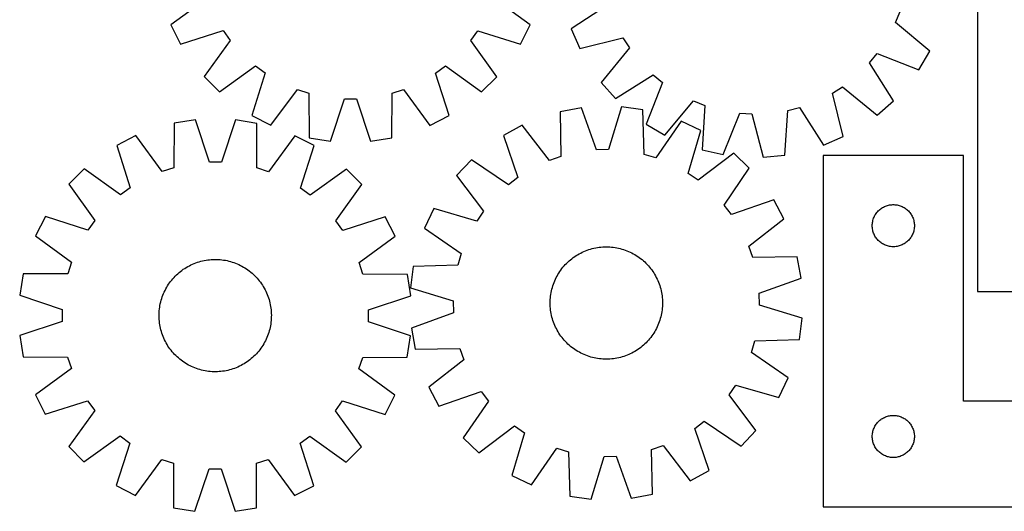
# Model space of a CAD drawing. Header units: millimetres. Extents: x 7 to 1493, y 7 to 2993.
# Tile 8 of 16: x 7 to 708, y 2213 to 2563. Entities that reach past the tile are written whole.
import ezdxf

# ---------------------------------------------------------------- set-up
doc = ezdxf.new("R2010")
doc.units = ezdxf.units.MM
doc.layers.add('CUT', color=7, linetype='CONTINUOUS', true_color=0x000000)

msp = doc.modelspace()

# ---------------------------------------------------------------- linework, layer by layer
at = {"layer": 'CUT'}
for p, q in [((689.038773, 2719.773238), (689.038773, 2369.773238)), ((139.778863, 2578.279045), (114.18179, 2559.470415)), ((370.271792, 2559.435495), (344.679849, 2578.251106)), ((426.144626, 2573.941795), (399.423154, 2556.768046)), ((630.644097, 2561.120669), (633.79878, 2569.093583)), ((655.011333, 2540.743905), (630.644097, 2561.120669)), ((114.18179, 2559.470415), (121.165041, 2545.760391)), ((121.165041, 2545.760391), (151.429756, 2555.405169)), ((151.429756, 2555.405169), (156.468683, 2548.467692)), ((327.981899, 2548.444306), (333.022718, 2555.380408)), ((333.022718, 2555.380408), (363.284802, 2545.727376)), ((363.284802, 2545.727376), (370.271792, 2559.435495)), ((399.423154, 2556.768046), (405.536779, 2542.648763)), ((156.468683, 2548.467692), (137.936606, 2522.669691)), ((346.50694, 2522.641251), (327.981899, 2548.444306)), ((405.536779, 2542.648763), (436.34463, 2550.38511)), ((436.34463, 2550.38511), (440.940576, 2543.146557)), ((440.940576, 2543.146557), (420.833926, 2518.555961)), ((647.182092, 2527.498773), (655.011333, 2540.743905)), ((612.117702, 2532.41458), (617.58175, 2539.022421)), ((628.995555, 2505.505236), (612.117702, 2532.41458)), ((617.58175, 2539.022421), (647.182092, 2527.498773)), ((148.814703, 2511.788627), (174.617758, 2530.313668)), ((174.617758, 2530.313668), (181.55386, 2525.272849)), ((302.890398, 2525.256304), (309.827875, 2530.295231)), ((309.827875, 2530.295231), (335.625876, 2511.763154)), ((137.936606, 2522.669691), (148.814703, 2511.788627)), ((181.55386, 2525.272849), (171.900828, 2495.010765)), ((312.535176, 2494.991589), (302.890398, 2525.256304)), ((335.625876, 2511.763154), (346.50694, 2522.641251)), ((420.833926, 2518.555961), (431.011427, 2507.01694)), ((431.011427, 2507.01694), (457.920772, 2523.894792)), ((464.528612, 2518.430745), (453.004964, 2488.830402)), ((457.920772, 2523.894792), (464.528612, 2518.430745)), ((185.608947, 2488.023775), (204.424558, 2513.615718)), ((204.424558, 2513.615718), (212.578882, 2510.964989)), ((271.861475, 2510.956905), (280.016522, 2513.605411)), ((280.016522, 2513.605411), (298.825153, 2488.008338)), ((585.627384, 2510.838438), (592.865937, 2515.434384)), ((592.865937, 2515.434384), (617.456533, 2495.327735)), ((212.578882, 2510.964989), (212.749801, 2479.201086)), ((227.946096, 2476.792105), (237.932459, 2506.945833)), ((237.932459, 2506.945833), (246.506803, 2506.944663)), ((246.506803, 2506.944663), (256.484943, 2476.788213)), ((271.681894, 2479.19305), (271.861475, 2510.956905)), ((466.250096, 2481.001161), (486.626861, 2505.368398)), ((486.626861, 2505.368398), (494.599774, 2502.213714)), ((593.363731, 2480.030587), (585.627384, 2510.838438)), ((617.456533, 2495.327735), (628.995555, 2505.505236)), ((406.706887, 2500.403932), (391.576295, 2497.611846)), ((391.576295, 2497.611846), (392.207817, 2465.853762)), ((417.451776, 2470.512092), (406.706887, 2500.403932)), ((435.236529, 2501.128741), (426.023354, 2470.729857)), ((450.489379, 2499.108562), (435.236529, 2501.128741)), ((451.471289, 2467.359379), (450.489379, 2499.108562)), ((494.599774, 2502.213714), (492.787142, 2470.501112)), ((551.603754, 2466.813596), (553.7662, 2498.504266)), ((553.7662, 2498.504266), (562.070699, 2500.638434)), ((562.070699, 2500.638434), (579.244448, 2473.916962)), ((131.741802, 2491.89007), (116.542517, 2489.50003)), ((141.690579, 2461.723921), (131.741802, 2491.89007)), ((160.280632, 2491.858395), (150.264917, 2461.714404)), ((175.474574, 2489.434622), (160.280632, 2491.858395)), ((171.900828, 2495.010765), (185.608947, 2488.023775)), ((298.825153, 2488.008338), (312.535176, 2494.991589)), ((477.846659, 2490.981752), (459.690637, 2464.917723)), ((491.728711, 2484.347058), (477.846659, 2490.981752)), ((507.80338, 2467.148033), (519.652945, 2496.619418)), ((519.652945, 2496.619418), (528.210486, 2496.082902)), ((528.210486, 2496.082902), (536.286304, 2465.362291)), ((116.542517, 2489.50003), (116.332012, 2457.736365)), ((175.61457, 2457.670567), (175.474574, 2489.434622)), ((364.666972, 2488.106368), (351.139725, 2480.775327)), ((384.123055, 2462.997892), (364.666972, 2488.106368)), ((453.004964, 2488.830402), (466.250096, 2481.001161)), ((482.851527, 2453.848363), (491.728711, 2484.347058)), ((89.390689, 2480.711171), (75.673873, 2473.74127)), ((108.174391, 2455.095799), (89.390689, 2480.711171)), ((202.606826, 2480.585514), (183.76631, 2455.0119)), ((216.308136, 2473.585182), (202.606826, 2480.585514)), ((212.749801, 2479.201086), (227.946096, 2476.792105)), ((256.484943, 2476.788213), (271.681894, 2479.19305)), ((351.139725, 2480.775327), (361.554126, 2450.766745)), ((579.244448, 2473.916962), (593.363731, 2480.030587)), ((75.673873, 2473.74127), (85.289184, 2443.46718)), ((206.625648, 2443.33251), (216.308136, 2473.585182)), ((426.023354, 2470.729857), (417.451776, 2470.512092)), ((492.787142, 2470.501112), (507.80338, 2467.148033)), ((328.484792, 2463.419641), (317.885033, 2452.267258)), ((354.747573, 2445.552322), (328.484792, 2463.419641)), ((392.207817, 2465.853762), (384.123055, 2462.997892)), ((459.690637, 2464.917723), (451.471289, 2467.359379)), ((515.235709, 2468.164138), (489.914078, 2448.986292)), ((526.388092, 2457.564378), (515.235709, 2468.164138)), ((536.286304, 2465.362291), (551.603754, 2466.813596)), ((678.977111, 2466.576478), (578.977111, 2466.576478)), ((578.977111, 2466.576478), (578.977111, 2216.576478)), ((678.977111, 2291.576478), (678.977111, 2466.576478)), ((52.566857, 2456.992192), (41.675208, 2446.124694)), ((78.346804, 2438.435009), (52.566857, 2456.992192)), ((116.332012, 2457.736365), (108.174391, 2455.095799)), ((150.264917, 2461.714404), (141.690579, 2461.723921)), ((183.76631, 2455.0119), (175.61457, 2457.670567)), ((239.377916, 2456.784853), (213.55684, 2438.284941)), ((250.245415, 2445.893204), (239.377916, 2456.784853)), ((508.520773, 2431.301597), (526.388092, 2457.564378)), ((317.885033, 2452.267258), (337.062879, 2426.945627)), ((361.554126, 2450.766745), (354.747573, 2445.552322)), ((489.914078, 2448.986292), (482.851527, 2453.848363)), ((41.675208, 2446.124694), (60.17512, 2420.303617)), ((85.289184, 2443.46718), (78.346804, 2438.435009)), ((213.55684, 2438.284941), (206.625648, 2443.33251)), ((231.688232, 2420.113256), (250.245415, 2445.893204)), ((543.743778, 2434.909445), (513.735195, 2424.495044)), ((551.074818, 2421.382199), (543.743778, 2434.909445)), ((301.702113, 2428.760261), (295.067419, 2414.878208)), ((332.200807, 2419.883076), (301.702113, 2428.760261)), ((513.735195, 2424.495044), (508.520773, 2431.301597)), ((618.234828, 2427.04564), (618.788011, 2427.584758)), ((618.788011, 2427.584758), (619.368213, 2428.094684)), ((619.368213, 2428.094684), (619.973897, 2428.574066)), ((619.973897, 2428.574066), (620.603455, 2429.021633)), ((620.603455, 2429.021633), (621.255219, 2429.436197)), ((621.255219, 2429.436197), (621.92746, 2429.81666)), ((621.92746, 2429.81666), (622.618395, 2430.162012)), ((622.618395, 2430.162012), (623.326193, 2430.471337)), ((623.326193, 2430.471337), (624.048975, 2430.743816)), ((624.048975, 2430.743816), (624.784826, 2430.978726)), ((624.784826, 2430.978726), (625.531795, 2431.175443)), ((625.531795, 2431.175443), (626.2879, 2431.333447)), ((626.2879, 2431.333447), (627.051136, 2431.452318)), ((627.051136, 2431.452318), (627.819479, 2431.531741)), ((627.819479, 2431.531741), (628.590892, 2431.571505)), ((628.590892, 2431.571505), (629.36333, 2431.571505)), ((629.36333, 2431.571505), (630.134743, 2431.531741)), ((630.134743, 2431.531741), (630.903086, 2431.452318)), ((630.903086, 2431.452318), (631.666322, 2431.333447)), ((631.666322, 2431.333447), (632.422427, 2431.175443)), ((632.422427, 2431.175443), (633.169395, 2430.978726)), ((633.169395, 2430.978726), (633.905247, 2430.743816)), ((633.905247, 2430.743816), (634.628029, 2430.471337)), ((634.628029, 2430.471337), (635.335827, 2430.162012)), ((635.335827, 2430.162012), (636.026762, 2429.81666)), ((636.026762, 2429.81666), (636.699003, 2429.436197)), ((636.699003, 2429.436197), (637.350767, 2429.021633)), ((637.350767, 2429.021633), (637.980325, 2428.574066)), ((637.980325, 2428.574066), (638.586009, 2428.094684)), ((638.586009, 2428.094684), (639.166211, 2427.584758)), ((639.166211, 2427.584758), (639.719394, 2427.04564)), ((24.874879, 2423.054913), (17.874547, 2409.353603)), ((55.127551, 2413.372425), (24.874879, 2423.054913)), ((60.17512, 2420.303617), (55.127551, 2413.372425)), ((236.720402, 2413.170877), (231.688232, 2420.113256)), ((266.994493, 2422.786187), (236.720402, 2413.170877)), ((273.964394, 2409.069372), (266.994493, 2422.786187)), ((337.062879, 2426.945627), (332.200807, 2419.883076)), ((525.966342, 2401.926116), (551.074818, 2421.382199)), ((614.294276, 2419.644759), (614.471695, 2420.396545)), ((614.471695, 2420.396545), (614.68758, 2421.1382)), ((614.68758, 2421.1382), (614.941359, 2421.867759)), ((614.941359, 2421.867759), (615.232357, 2422.583286)), ((615.232357, 2422.583286), (615.559805, 2423.282885)), ((615.559805, 2423.282885), (615.922832, 2423.964699)), ((615.922832, 2423.964699), (616.320478, 2424.626921)), ((616.320478, 2424.626921), (616.751686, 2425.267794)), ((616.751686, 2425.267794), (617.215314, 2425.88562)), ((617.215314, 2425.88562), (617.710132, 2426.47876)), ((617.710132, 2426.47876), (618.234828, 2427.04564)), ((639.719394, 2427.04564), (640.24409, 2426.47876)), ((640.24409, 2426.47876), (640.738908, 2425.88562)), ((640.738908, 2425.88562), (641.202536, 2425.267794)), ((641.202536, 2425.267794), (641.633744, 2424.626921)), ((641.633744, 2424.626921), (642.03139, 2423.964699)), ((642.03139, 2423.964699), (642.394417, 2423.282885)), ((642.394417, 2423.282885), (642.721864, 2422.583286)), ((642.721864, 2422.583286), (643.012863, 2421.867759)), ((643.012863, 2421.867759), (643.266642, 2421.1382)), ((643.266642, 2421.1382), (643.482527, 2420.396545)), ((643.482527, 2420.396545), (643.659946, 2419.644759)), ((295.067419, 2414.878208), (321.131448, 2396.722187)), ((613.977111, 2416.576478), (613.997, 2417.348659)), ((613.997, 2415.804296), (613.977111, 2416.576478)), ((613.997, 2417.348659), (614.056613, 2418.118793)), ((614.056613, 2415.034163), (613.997, 2415.804296)), ((614.056613, 2418.118793), (614.155792, 2418.884836)), ((614.155792, 2414.268119), (614.056613, 2415.034163)), ((614.155792, 2418.884836), (614.294276, 2419.644759)), ((614.294276, 2413.508197), (614.155792, 2414.268119)), ((614.471695, 2412.756411), (614.294276, 2413.508197)), ((643.659946, 2413.508197), (643.482527, 2412.756411)), ((643.659946, 2419.644759), (643.798429, 2418.884836)), ((643.798429, 2414.268119), (643.659946, 2413.508197)), ((643.798429, 2418.884836), (643.897609, 2418.118793)), ((643.897609, 2415.034163), (643.798429, 2414.268119)), ((643.897609, 2418.118793), (643.957222, 2417.348659)), ((643.957222, 2415.804296), (643.897609, 2415.034163)), ((643.957222, 2417.348659), (643.977111, 2416.576478)), ((643.977111, 2416.576478), (643.957222, 2415.804296)), ((17.874547, 2409.353603), (43.44816, 2390.513087)), ((248.349022, 2390.28567), (273.964394, 2409.069372)), ((614.68758, 2412.014755), (614.471695, 2412.756411)), ((614.941359, 2411.285196), (614.68758, 2412.014755)), ((615.232357, 2410.569669), (614.941359, 2411.285196)), ((615.559805, 2409.870071), (615.232357, 2410.569669)), ((615.922832, 2409.188257), (615.559805, 2409.870071)), ((616.320478, 2408.526035), (615.922832, 2409.188257)), ((616.751686, 2407.885161), (616.320478, 2408.526035)), ((617.215314, 2407.267336), (616.751686, 2407.885161)), ((617.710132, 2406.674196), (617.215314, 2407.267336)), ((618.234828, 2406.107315), (617.710132, 2406.674196)), ((618.788011, 2405.568197), (618.234828, 2406.107315)), ((639.719394, 2406.107315), (639.166211, 2405.568197)), ((640.24409, 2406.674196), (639.719394, 2406.107315)), ((640.738908, 2407.267336), (640.24409, 2406.674196)), ((641.202536, 2407.885161), (640.738908, 2407.267336)), ((641.633744, 2408.526035), (641.202536, 2407.885161)), ((642.03139, 2409.188257), (641.633744, 2408.526035)), ((642.394417, 2409.870071), (642.03139, 2409.188257)), ((642.721864, 2410.569669), (642.394417, 2409.870071)), ((643.012863, 2411.285196), (642.721864, 2410.569669)), ((643.266642, 2412.014755), (643.012863, 2411.285196)), ((643.482527, 2412.756411), (643.266642, 2412.014755)), ((409.715494, 2398.704291), (410.890141, 2399.150622)), ((410.890141, 2399.150622), (412.078227, 2399.559837)), ((412.078227, 2399.559837), (413.278582, 2399.93153)), ((413.278582, 2399.93153), (414.490019, 2400.265337)), ((414.490019, 2400.265337), (415.711344, 2400.560926)), ((415.711344, 2400.560926), (416.94135, 2400.818007)), ((416.94135, 2400.818007), (418.178825, 2401.036325)), ((418.178825, 2401.036325), (419.422547, 2401.215666)), ((419.422547, 2401.215666), (420.671288, 2401.355852)), ((420.671288, 2401.355852), (421.923816, 2401.456745)), ((421.923816, 2401.456745), (423.178896, 2401.518246)), ((423.178896, 2401.518246), (424.435288, 2401.540292)), ((424.435288, 2401.540292), (425.691752, 2401.522864)), ((425.691752, 2401.522864), (426.947049, 2401.465978)), ((426.947049, 2401.465978), (428.19994, 2401.36969)), ((428.19994, 2401.36969), (429.449188, 2401.234096)), ((429.449188, 2401.234096), (430.693561, 2401.059328)), ((430.693561, 2401.059328), (431.93183, 2400.845561)), ((431.93183, 2400.845561), (433.162773, 2400.593003)), ((433.162773, 2400.593003), (434.385176, 2400.301905)), ((434.385176, 2400.301905), (435.597833, 2399.972555)), ((435.597833, 2399.972555), (436.799545, 2399.605276)), ((436.799545, 2399.605276), (437.989128, 2399.200432)), ((437.989128, 2399.200432), (439.165408, 2398.758422)), ((528.822213, 2393.841354), (525.966342, 2401.926116)), ((619.368213, 2405.058271), (618.788011, 2405.568197)), ((619.973897, 2404.578889), (619.368213, 2405.058271)), ((620.603455, 2404.131323), (619.973897, 2404.578889)), ((621.255219, 2403.716758), (620.603455, 2404.131323)), ((621.92746, 2403.336296), (621.255219, 2403.716758)), ((622.618395, 2402.990944), (621.92746, 2403.336296)), ((623.326193, 2402.681618), (622.618395, 2402.990944)), ((624.048975, 2402.409139), (623.326193, 2402.681618)), ((624.784826, 2402.17423), (624.048975, 2402.409139)), ((625.531795, 2401.977512), (624.784826, 2402.17423)), ((626.2879, 2401.819508), (625.531795, 2401.977512)), ((627.051136, 2401.700638), (626.2879, 2401.819508)), ((627.819479, 2401.621215), (627.051136, 2401.700638)), ((628.590892, 2401.581451), (627.819479, 2401.621215)), ((629.36333, 2401.581451), (628.590892, 2401.581451)), ((630.134743, 2401.621215), (629.36333, 2401.581451)), ((630.903086, 2401.700638), (630.134743, 2401.621215)), ((631.666322, 2401.819508), (630.903086, 2401.700638)), ((632.422427, 2401.977512), (631.666322, 2401.819508)), ((633.169395, 2402.17423), (632.422427, 2401.977512)), ((633.905247, 2402.409139), (633.169395, 2402.17423)), ((634.628029, 2402.681618), (633.905247, 2402.409139)), ((635.335827, 2402.990944), (634.628029, 2402.681618)), ((636.026762, 2403.336296), (635.335827, 2402.990944)), ((636.699003, 2403.716758), (636.026762, 2403.336296)), ((637.350767, 2404.131323), (636.699003, 2403.716758)), ((637.980325, 2404.578889), (637.350767, 2404.131323)), ((638.586009, 2405.058271), (637.980325, 2404.578889)), ((639.166211, 2405.568197), (638.586009, 2405.058271)), ((138.096576, 2391.843467), (139.332965, 2392.067854)), ((139.332965, 2392.067854), (140.575792, 2392.253294)), ((140.575792, 2392.253294), (141.82383, 2392.399605)), ((141.82383, 2392.399605), (143.075849, 2392.506642)), ((143.075849, 2392.506642), (144.330611, 2392.574299)), ((144.330611, 2392.574299), (145.58688, 2392.602509)), ((145.58688, 2392.602509), (146.843415, 2392.591246)), ((146.843415, 2392.591246), (148.098976, 2392.540519)), ((148.098976, 2392.540519), (149.352324, 2392.450379)), ((149.352324, 2392.450379), (150.602223, 2392.320915)), ((150.602223, 2392.320915), (151.847438, 2392.152254)), ((151.847438, 2392.152254), (153.08674, 2391.944564)), ((321.131448, 2396.722187), (318.689792, 2388.502838)), ((398.00123, 2391.496131), (398.955244, 2392.313972)), ((398.955244, 2392.313972), (399.934476, 2393.101445)), ((399.934476, 2393.101445), (400.937959, 2393.85777)), ((400.937959, 2393.85777), (401.964704, 2394.582201)), ((401.964704, 2394.582201), (403.013698, 2395.274025)), ((403.013698, 2395.274025), (404.083904, 2395.932557)), ((404.083904, 2395.932557), (405.174268, 2396.557148)), ((405.174268, 2396.557148), (406.283712, 2397.147182)), ((406.283712, 2397.147182), (407.411142, 2397.702077)), ((407.411142, 2397.702077), (408.555446, 2398.221284)), ((408.555446, 2398.221284), (409.715494, 2398.704291)), ((439.165408, 2398.758422), (440.327224, 2398.279683)), ((440.327224, 2398.279683), (441.473428, 2397.764686)), ((441.473428, 2397.764686), (442.602891, 2397.213939)), ((442.602891, 2397.213939), (443.714497, 2396.627988)), ((443.714497, 2396.627988), (444.807149, 2396.007409)), ((444.807149, 2396.007409), (445.879769, 2395.352816)), ((445.879769, 2395.352816), (446.931299, 2394.664853)), ((446.931299, 2394.664853), (447.9607, 2393.944201)), ((447.9607, 2393.944201), (448.966957, 2393.19157)), ((448.966957, 2393.19157), (449.949077, 2392.407703)), ((449.949077, 2392.407703), (450.90609, 2391.593374)), ((560.580297, 2394.472876), (528.822213, 2393.841354)), ((563.372382, 2379.342284), (560.580297, 2394.472876)), ((43.44816, 2390.513087), (40.789493, 2382.361347)), ((122.127524, 2384.804801), (123.150703, 2385.534261)), ((123.150703, 2385.534261), (124.19629, 2386.231222)), ((124.19629, 2386.231222), (125.263253, 2386.894997)), ((125.263253, 2386.894997), (126.350539, 2387.52493)), ((126.350539, 2387.52493), (127.457075, 2388.1204)), ((127.457075, 2388.1204), (128.58177, 2388.680819)), ((128.58177, 2388.680819), (129.723512, 2389.205634)), ((129.723512, 2389.205634), (130.881176, 2389.694327)), ((130.881176, 2389.694327), (132.053619, 2390.146415)), ((132.053619, 2390.146415), (133.239684, 2390.561453)), ((133.239684, 2390.561453), (134.438201, 2390.939032)), ((134.438201, 2390.939032), (135.647986, 2391.278777)), ((135.647986, 2391.278777), (136.867846, 2391.580355)), ((136.867846, 2391.580355), (138.096576, 2391.843467)), ((153.08674, 2391.944564), (154.318908, 2391.698048)), ((154.318908, 2391.698048), (155.542724, 2391.412951)), ((155.542724, 2391.412951), (156.756982, 2391.089554)), ((156.756982, 2391.089554), (157.960482, 2390.728175)), ((157.960482, 2390.728175), (159.152037, 2390.329172)), ((159.152037, 2390.329172), (160.330471, 2389.892938)), ((160.330471, 2389.892938), (161.494621, 2389.419904)), ((161.494621, 2389.419904), (162.643338, 2388.910537)), ((162.643338, 2388.910537), (163.775489, 2388.365339)), ((163.775489, 2388.365339), (164.889956, 2387.784848)), ((164.889956, 2387.784848), (165.98564, 2387.169637)), ((165.98564, 2387.169637), (167.061459, 2386.520313)), ((167.061459, 2386.520313), (168.116351, 2385.837518)), ((168.116351, 2385.837518), (169.149275, 2385.121925)), ((169.149275, 2385.121925), (170.159213, 2384.374239)), ((250.989587, 2382.128048), (248.349022, 2390.28567)), ((286.940609, 2387.520928), (284.92043, 2372.268078)), ((318.689792, 2388.502838), (286.940609, 2387.520928)), ((392.10497, 2384.992249), (392.857601, 2385.998506)), ((392.857601, 2385.998506), (393.641468, 2386.980626)), ((393.641468, 2386.980626), (394.455797, 2387.93764)), ((394.455797, 2387.93764), (395.299785, 2388.868602)), ((395.299785, 2388.868602), (396.172599, 2389.772595)), ((396.172599, 2389.772595), (397.073377, 2390.648726)), ((397.073377, 2390.648726), (398.00123, 2391.496131)), ((450.90609, 2391.593374), (451.837053, 2390.749386)), ((451.837053, 2390.749386), (452.741046, 2389.876572)), ((452.741046, 2389.876572), (453.617177, 2388.975794)), ((453.617177, 2388.975794), (454.464581, 2388.04794)), ((454.464581, 2388.04794), (455.282423, 2387.093927)), ((455.282423, 2387.093927), (456.069895, 2386.114695)), ((456.069895, 2386.114695), (456.82622, 2385.111212)), ((456.82622, 2385.111212), (457.550652, 2384.084466)), ((9.025439, 2382.221351), (6.601665, 2367.027409)), ((40.789493, 2382.361347), (9.025439, 2382.221351)), ((114.86486, 2377.891944), (115.674485, 2378.852941)), ((115.674485, 2378.852941), (116.513895, 2379.788033)), ((116.513895, 2379.788033), (117.382263, 2380.696297)), ((117.382263, 2380.696297), (118.278732, 2381.576836)), ((118.278732, 2381.576836), (119.202417, 2382.428783)), ((119.202417, 2382.428783), (120.152407, 2383.251295)), ((120.152407, 2383.251295), (121.127764, 2384.043562)), ((121.127764, 2384.043562), (122.127524, 2384.804801)), ((170.159213, 2384.374239), (171.145167, 2383.5952)), ((171.145167, 2383.5952), (172.106164, 2382.785576)), ((172.106164, 2382.785576), (173.041255, 2381.946165)), ((173.041255, 2381.946165), (173.949519, 2381.077797)), ((173.949519, 2381.077797), (174.830059, 2380.181328)), ((174.830059, 2380.181328), (175.682006, 2379.257643)), ((175.682006, 2379.257643), (176.504518, 2378.307654)), ((176.504518, 2378.307654), (177.296785, 2377.332297)), ((282.753253, 2381.917543), (250.989587, 2382.128048)), ((285.143293, 2366.718259), (282.753253, 2381.917543)), ((387.769488, 2377.358773), (388.284485, 2378.504978)), ((388.284485, 2378.504978), (388.835231, 2379.63444)), ((388.835231, 2379.63444), (389.421183, 2380.746046)), ((389.421183, 2380.746046), (390.041762, 2381.838698)), ((390.041762, 2381.838698), (390.696355, 2382.911318)), ((390.696355, 2382.911318), (391.384318, 2383.962848)), ((391.384318, 2383.962848), (392.10497, 2384.992249)), ((457.550652, 2384.084466), (458.242475, 2383.035473)), ((458.242475, 2383.035473), (458.901007, 2381.965266)), ((458.901007, 2381.965266), (459.525599, 2380.874903)), ((459.525599, 2380.874903), (460.115633, 2379.765459)), ((460.115633, 2379.765459), (460.670527, 2378.638028)), ((460.670527, 2378.638028), (461.189734, 2377.493725)), ((533.480542, 2368.597394), (563.372382, 2379.342284)), ((110.094722, 2370.522267), (110.675213, 2371.636734)), ((110.675213, 2371.636734), (111.290424, 2372.732417)), ((111.290424, 2372.732417), (111.939747, 2373.808236)), ((111.939747, 2373.808236), (112.622543, 2374.863128)), ((112.622543, 2374.863128), (113.338136, 2375.896053)), ((113.338136, 2375.896053), (114.085821, 2376.90599)), ((114.085821, 2376.90599), (114.86486, 2377.891944)), ((177.296785, 2377.332297), (178.058024, 2376.332536)), ((178.058024, 2376.332536), (178.787484, 2375.309357)), ((178.787484, 2375.309357), (179.484445, 2374.263771)), ((179.484445, 2374.263771), (180.14822, 2373.196808)), ((180.14822, 2373.196808), (180.778153, 2372.109522)), ((180.778153, 2372.109522), (181.373623, 2371.002985)), ((181.373623, 2371.002985), (181.934042, 2369.878291)), ((284.92043, 2372.268078), (315.319314, 2363.054904)), ((385.456168, 2370.194323), (385.747265, 2371.416726)), ((385.747265, 2371.416726), (386.076616, 2372.629382)), ((386.076616, 2372.629382), (386.443894, 2373.831095)), ((386.443894, 2373.831095), (386.848739, 2375.020678)), ((386.848739, 2375.020678), (387.290748, 2376.196957)), ((387.290748, 2376.196957), (387.769488, 2377.358773)), ((461.189734, 2377.493725), (461.672742, 2376.333677)), ((461.672742, 2376.333677), (462.119073, 2375.15903)), ((462.119073, 2375.15903), (462.528287, 2373.970943)), ((462.528287, 2373.970943), (462.899981, 2372.770589)), ((462.899981, 2372.770589), (463.233787, 2371.559152)), ((463.233787, 2371.559152), (463.529377, 2370.337827)), ((6.601665, 2367.027409), (36.745656, 2357.011695)), ((107.370507, 2363.503759), (107.731885, 2364.707259)), ((107.731885, 2364.707259), (108.130888, 2365.898814)), ((108.130888, 2365.898814), (108.567122, 2367.077248)), ((108.567122, 2367.077248), (109.040156, 2368.241398)), ((109.040156, 2368.241398), (109.549524, 2369.390116)), ((109.549524, 2369.390116), (110.094722, 2370.522267)), ((181.934042, 2369.878291), (182.458857, 2368.736548)), ((182.458857, 2368.736548), (182.947549, 2367.578884)), ((182.947549, 2367.578884), (183.399638, 2366.406441)), ((183.399638, 2366.406441), (183.814676, 2365.220376)), ((183.814676, 2365.220376), (184.192254, 2364.02186)), ((184.192254, 2364.02186), (184.532, 2362.812075)), ((254.977144, 2356.769482), (285.143293, 2366.718259)), ((384.583192, 2363.978599), (384.67948, 2365.23149)), ((384.67948, 2365.23149), (384.815075, 2366.480738)), ((384.815075, 2366.480738), (384.989842, 2367.72511)), ((384.989842, 2367.72511), (385.20361, 2368.963379)), ((385.20361, 2368.963379), (385.456168, 2370.194323)), ((463.529377, 2370.337827), (463.786458, 2369.107821)), ((463.786458, 2369.107821), (464.004776, 2367.870346)), ((464.004776, 2367.870346), (464.184117, 2366.626624)), ((464.184117, 2366.626624), (464.324303, 2365.377883)), ((464.324303, 2365.377883), (464.425196, 2364.125354)), ((464.425196, 2364.125354), (464.486696, 2362.870275)), ((533.698307, 2360.025816), (533.480542, 2368.597394)), ((689.038773, 2369.773238), (1139.038773, 2369.773238)), ((36.745656, 2357.011695), (36.73614, 2348.437356)), ((106.009682, 2356.099101), (106.139146, 2357.349)), ((106.139146, 2357.349), (106.307806, 2358.594215)), ((106.307806, 2358.594215), (106.515497, 2359.833518)), ((106.515497, 2359.833518), (106.762012, 2361.065685)), ((106.762012, 2361.065685), (107.047109, 2362.289502)), ((107.047109, 2362.289502), (107.370507, 2363.503759)), ((184.532, 2362.812075), (184.833578, 2361.592215)), ((184.833578, 2361.592215), (185.09669, 2360.363484)), ((185.09669, 2360.363484), (185.321077, 2359.127096)), ((185.321077, 2359.127096), (185.506517, 2357.884269)), ((185.506517, 2357.884269), (185.652828, 2356.63623)), ((315.319314, 2363.054904), (315.537079, 2354.483326)), ((384.508878, 2361.466837), (384.526306, 2362.723302)), ((384.530925, 2360.210445), (384.508878, 2361.466837)), ((384.526306, 2362.723302), (384.583192, 2363.978599)), ((384.592425, 2358.955366), (384.530925, 2360.210445)), ((384.693318, 2357.702837), (384.592425, 2358.955366)), ((384.833504, 2356.454096), (384.693318, 2357.702837)), ((464.338141, 2357.84923), (464.202547, 2356.599982)), ((464.434429, 2359.102121), (464.338141, 2357.84923)), ((464.491315, 2360.357418), (464.434429, 2359.102121)), ((464.486696, 2362.870275), (464.508743, 2361.613883)), ((464.508743, 2361.613883), (464.491315, 2360.357418)), ((564.097191, 2350.812642), (533.698307, 2360.025816)), ((105.857551, 2352.333657), (105.868815, 2353.590192)), ((105.885762, 2351.077389), (105.857551, 2352.333657)), ((105.868815, 2353.590192), (105.919542, 2354.845753)), ((105.953419, 2349.822626), (105.885762, 2351.077389)), ((105.919542, 2354.845753), (106.009682, 2356.099101)), ((185.652828, 2356.63623), (185.759864, 2355.384212)), ((185.793741, 2350.361085), (185.703601, 2349.107736)), ((185.759864, 2355.384212), (185.827521, 2354.129449)), ((185.844468, 2351.616646), (185.793741, 2350.361085)), ((185.827521, 2354.129449), (185.855732, 2352.873181)), ((185.855732, 2352.873181), (185.844468, 2351.616646)), ((254.967627, 2348.195143), (254.977144, 2356.769482)), ((315.537079, 2354.483326), (285.645239, 2343.738436)), ((385.012845, 2355.210374), (384.833504, 2356.454096)), ((385.231164, 2353.9729), (385.012845, 2355.210374)), ((385.488245, 2352.742893), (385.231164, 2353.9729)), ((385.783834, 2351.521568), (385.488245, 2352.742893)), ((386.11764, 2350.310131), (385.783834, 2351.521568)), ((386.489334, 2349.109777), (386.11764, 2350.310131)), ((462.941005, 2350.451338), (462.573727, 2349.249626)), ((463.270356, 2351.663994), (462.941005, 2350.451338)), ((463.561454, 2352.886397), (463.270356, 2351.663994)), ((463.814011, 2354.117341), (463.561454, 2352.886397)), ((464.027779, 2355.35561), (463.814011, 2354.117341)), ((464.202547, 2356.599982), (464.027779, 2355.35561)), ((562.077012, 2335.559792), (564.097191, 2350.812642)), ((36.73614, 2348.437356), (6.56999, 2338.488579)), ((106.060456, 2348.570608), (105.953419, 2349.822626)), ((106.206766, 2347.322569), (106.060456, 2348.570608)), ((106.392207, 2346.079742), (106.206766, 2347.322569)), ((106.616593, 2344.843353), (106.392207, 2346.079742)), ((106.879706, 2343.614623), (106.616593, 2344.843353)), ((107.181283, 2342.394763), (106.879706, 2343.614623)), ((184.951271, 2344.141153), (184.666174, 2342.917336)), ((185.197786, 2345.37332), (184.951271, 2344.141153)), ((185.405477, 2346.612623), (185.197786, 2345.37332)), ((185.574137, 2347.857838), (185.405477, 2346.612623)), ((185.703601, 2349.107736), (185.574137, 2347.857838)), ((285.111618, 2338.179429), (254.967627, 2348.195143)), ((285.645239, 2343.738436), (288.437324, 2328.607845)), ((386.898548, 2347.92169), (386.489334, 2349.109777)), ((387.34488, 2346.747043), (386.898548, 2347.92169)), ((387.827887, 2345.586995), (387.34488, 2346.747043)), ((388.347094, 2344.442692), (387.827887, 2345.586995)), ((388.901989, 2343.315261), (388.347094, 2344.442692)), ((389.492023, 2342.205817), (388.901989, 2343.315261)), ((460.18239, 2343.44628), (459.596439, 2342.334674)), ((460.733136, 2344.575743), (460.18239, 2343.44628)), ((461.248133, 2345.721947), (460.733136, 2344.575743)), ((461.726873, 2346.883763), (461.248133, 2345.721947)), ((462.168883, 2348.060042), (461.726873, 2346.883763)), ((462.573727, 2349.249626), (462.168883, 2348.060042)), ((6.56999, 2338.488579), (8.960031, 2323.289295)), ((107.521029, 2341.184978), (107.181283, 2342.394763)), ((107.898607, 2339.986462), (107.521029, 2341.184978)), ((108.313645, 2338.800397), (107.898607, 2339.986462)), ((108.765734, 2337.627954), (108.313645, 2338.800397)), ((109.254427, 2336.47029), (108.765734, 2337.627954)), ((109.779242, 2335.328547), (109.254427, 2336.47029)), ((182.673127, 2336.96544), (182.16376, 2335.816722)), ((183.146161, 2338.12959), (182.673127, 2336.96544)), ((183.582395, 2339.308024), (183.146161, 2338.12959)), ((183.981398, 2340.499579), (183.582395, 2339.308024)), ((184.342777, 2341.703079), (183.981398, 2340.499579)), ((184.666174, 2342.917336), (184.342777, 2341.703079)), ((282.687845, 2322.985487), (285.111618, 2338.179429)), ((390.116614, 2341.115454), (389.492023, 2342.205817)), ((390.775146, 2340.045247), (390.116614, 2341.115454)), ((391.46697, 2338.996254), (390.775146, 2340.045247)), ((392.191401, 2337.969508), (391.46697, 2338.996254)), ((392.947726, 2336.966025), (392.191401, 2337.969508)), ((393.735198, 2335.986793), (392.947726, 2336.966025)), ((394.55304, 2335.03278), (393.735198, 2335.986793)), ((455.376154, 2336.100094), (454.561824, 2335.14308)), ((456.16002, 2337.082214), (455.376154, 2336.100094)), ((456.912651, 2338.088471), (456.16002, 2337.082214)), ((457.633304, 2339.117872), (456.912651, 2338.088471)), ((458.321266, 2340.169402), (457.633304, 2339.117872)), ((458.97586, 2341.242022), (458.321266, 2340.169402)), ((459.596439, 2342.334674), (458.97586, 2341.242022)), ((110.33966, 2334.203852), (109.779242, 2335.328547)), ((110.93513, 2333.097316), (110.33966, 2334.203852)), ((111.565063, 2332.01003), (110.93513, 2333.097316)), ((112.228838, 2330.943067), (111.565063, 2332.01003)), ((112.9258, 2329.89748), (112.228838, 2330.943067)), ((113.65526, 2328.874302), (112.9258, 2329.89748)), ((178.375147, 2329.310785), (177.627462, 2328.300848)), ((179.090741, 2330.34371), (178.375147, 2329.310785)), ((179.773536, 2331.398602), (179.090741, 2330.34371)), ((180.42286, 2332.47442), (179.773536, 2331.398602)), ((181.03807, 2333.570104), (180.42286, 2332.47442)), ((181.618561, 2334.684571), (181.03807, 2333.570104)), ((182.16376, 2335.816722), (181.618561, 2334.684571)), ((288.437324, 2328.607845), (320.195409, 2329.239367)), ((320.195409, 2329.239367), (323.051279, 2321.154605)), ((395.400445, 2334.104926), (394.55304, 2335.03278)), ((396.276576, 2333.204148), (395.400445, 2334.104926)), ((397.180569, 2332.331334), (396.276576, 2333.204148)), ((398.111531, 2331.487346), (397.180569, 2332.331334)), ((399.068544, 2330.673017), (398.111531, 2331.487346)), ((400.050664, 2329.88915), (399.068544, 2330.673017)), ((401.056921, 2329.136519), (400.050664, 2329.88915)), ((402.086323, 2328.415867), (401.056921, 2329.136519)), ((448.079662, 2329.222951), (447.052917, 2328.498519)), ((449.083146, 2329.979276), (448.079662, 2329.222951)), ((450.062377, 2330.766748), (449.083146, 2329.979276)), ((451.016391, 2331.584589), (450.062377, 2330.766748)), ((451.944244, 2332.431994), (451.016391, 2331.584589)), ((452.845023, 2333.308125), (451.944244, 2332.431994)), ((453.717836, 2334.212118), (452.845023, 2333.308125)), ((454.561824, 2335.14308), (453.717836, 2334.212118)), ((527.886173, 2326.358533), (530.32783, 2334.577882)), ((530.32783, 2334.577882), (562.077012, 2335.559792)), ((8.960031, 2323.289295), (40.723696, 2323.078789)), ((40.723696, 2323.078789), (43.364262, 2314.921168)), ((114.416499, 2327.874541), (113.65526, 2328.874302)), ((115.208765, 2326.899184), (114.416499, 2327.874541)), ((116.031278, 2325.949195), (115.208765, 2326.899184)), ((116.883224, 2325.02551), (116.031278, 2325.949195)), ((117.763764, 2324.129041), (116.883224, 2325.02551)), ((118.672028, 2323.260672), (117.763764, 2324.129041)), ((119.60712, 2322.421262), (118.672028, 2323.260672)), ((120.568117, 2321.611638), (119.60712, 2322.421262)), ((171.560876, 2321.955543), (170.58552, 2321.163276)), ((172.510866, 2322.778055), (171.560876, 2321.955543)), ((173.434551, 2323.630001), (172.510866, 2322.778055)), ((174.33102, 2324.510541), (173.434551, 2323.630001)), ((175.199388, 2325.418805), (174.33102, 2324.510541)), ((176.038799, 2326.353897), (175.199388, 2325.418805)), ((176.848423, 2327.314894), (176.038799, 2326.353897)), ((177.627462, 2328.300848), (176.848423, 2327.314894)), ((248.265123, 2314.693751), (250.92379, 2322.845491)), ((250.92379, 2322.845491), (282.687845, 2322.985487)), ((403.137852, 2327.727905), (402.086323, 2328.415867)), ((404.210473, 2327.073311), (403.137852, 2327.727905)), ((405.303125, 2326.452732), (404.210473, 2327.073311)), ((406.414731, 2325.866781), (405.303125, 2326.452732)), ((407.544193, 2325.316035), (406.414731, 2325.866781)), ((408.690398, 2324.801038), (407.544193, 2325.316035)), ((409.852213, 2324.322298), (408.690398, 2324.801038)), ((411.028493, 2323.880288), (409.852213, 2324.322298)), ((412.218076, 2323.475444), (411.028493, 2323.880288)), ((413.419789, 2323.108165), (412.218076, 2323.475444)), ((414.632445, 2322.778815), (413.419789, 2323.108165)), ((415.854848, 2322.487717), (414.632445, 2322.778815)), ((417.085791, 2322.23516), (415.854848, 2322.487717)), ((418.32406, 2322.021392), (417.085791, 2322.23516)), ((419.568433, 2321.846624), (418.32406, 2322.021392)), ((430.838796, 2322.044395), (429.595075, 2321.865054)), ((432.076271, 2322.262713), (430.838796, 2322.044395)), ((433.306278, 2322.519794), (432.076271, 2322.262713)), ((434.527602, 2322.815383), (433.306278, 2322.519794)), ((435.73904, 2323.14919), (434.527602, 2322.815383)), ((436.939394, 2323.520883), (435.73904, 2323.14919)), ((438.127481, 2323.930098), (436.939394, 2323.520883)), ((439.302128, 2324.376429), (438.127481, 2323.930098)), ((440.462175, 2324.859436), (439.302128, 2324.376429)), ((441.606479, 2325.378644), (440.462175, 2324.859436)), ((442.733909, 2325.933538), (441.606479, 2325.378644)), ((443.843354, 2326.523572), (442.733909, 2325.933538)), ((444.933717, 2327.148163), (443.843354, 2326.523572)), ((446.003924, 2327.806696), (444.933717, 2327.148163)), ((447.052917, 2328.498519), (446.003924, 2327.806696)), ((553.950203, 2308.202512), (527.886173, 2326.358533)), ((43.364262, 2314.921168), (17.748889, 2296.137466)), ((121.554071, 2320.832598), (120.568117, 2321.611638)), ((122.564008, 2320.084913), (121.554071, 2320.832598)), ((123.596932, 2319.36932), (122.564008, 2320.084913)), ((124.651825, 2318.686524), (123.596932, 2319.36932)), ((125.727643, 2318.037201), (124.651825, 2318.686524)), ((126.823327, 2317.42199), (125.727643, 2318.037201)), ((127.937794, 2316.841499), (126.823327, 2317.42199)), ((129.069945, 2316.296301), (127.937794, 2316.841499)), ((130.218662, 2315.786933), (129.069945, 2316.296301)), ((131.382812, 2315.313899), (130.218662, 2315.786933)), ((132.561247, 2314.877666), (131.382812, 2315.313899)), ((159.659664, 2315.060423), (158.473599, 2314.645384)), ((160.832107, 2315.512511), (159.659664, 2315.060423)), ((161.989771, 2316.001204), (160.832107, 2315.512511)), ((163.131514, 2316.526019), (161.989771, 2316.001204)), ((164.256208, 2317.086438), (163.131514, 2316.526019)), ((165.362744, 2317.681907), (164.256208, 2317.086438)), ((166.45003, 2318.311841), (165.362744, 2317.681907)), ((167.516993, 2318.975615), (166.45003, 2318.311841)), ((168.56258, 2319.672577), (167.516993, 2318.975615)), ((169.585759, 2320.402037), (168.56258, 2319.672577)), ((170.58552, 2321.163276), (169.585759, 2320.402037)), ((323.051279, 2321.154605), (297.942803, 2301.698521)), ((420.817681, 2321.71103), (419.568433, 2321.846624)), ((422.070572, 2321.614742), (420.817681, 2321.71103)), ((423.325869, 2321.557856), (422.070572, 2321.614742)), ((424.582333, 2321.540428), (423.325869, 2321.557856)), ((425.838725, 2321.562475), (424.582333, 2321.540428)), ((427.093805, 2321.623975), (425.838725, 2321.562475)), ((428.346333, 2321.724868), (427.093805, 2321.623975)), ((429.595075, 2321.865054), (428.346333, 2321.724868)), ((133.752802, 2314.478662), (132.561247, 2314.877666)), ((134.956302, 2314.117284), (133.752802, 2314.478662)), ((136.170559, 2313.793887), (134.956302, 2314.117284)), ((137.394375, 2313.508789), (136.170559, 2313.793887)), ((138.626543, 2313.262274), (137.394375, 2313.508789)), ((139.865846, 2313.054584), (138.626543, 2313.262274)), ((141.111061, 2312.885923), (139.865846, 2313.054584)), ((142.360959, 2312.756459), (141.111061, 2312.885923)), ((143.614307, 2312.666319), (142.360959, 2312.756459)), ((144.869868, 2312.615592), (143.614307, 2312.666319)), ((146.126403, 2312.604329), (144.869868, 2312.615592)), ((147.382672, 2312.632539), (146.126403, 2312.604329)), ((148.637435, 2312.700196), (147.382672, 2312.632539)), ((149.889453, 2312.807233), (148.637435, 2312.700196)), ((151.137492, 2312.953543), (149.889453, 2312.807233)), ((152.380318, 2313.138984), (151.137492, 2312.953543)), ((153.616707, 2313.363371), (152.380318, 2313.138984)), ((154.845438, 2313.626483), (153.616707, 2313.363371)), ((156.065298, 2313.928061), (154.845438, 2313.626483)), ((157.275083, 2314.267806), (156.065298, 2313.928061)), ((158.473599, 2314.645384), (157.275083, 2314.267806)), ((273.838736, 2295.853235), (248.265123, 2314.693751)), ((547.315508, 2294.320459), (553.950203, 2308.202512)), ((297.942803, 2301.698521), (305.273844, 2288.171275)), ((511.954743, 2296.135093), (516.816814, 2303.197644)), ((516.816814, 2303.197644), (547.315508, 2294.320459)), ((17.748889, 2296.137466), (24.71879, 2282.420651)), ((266.838405, 2282.151925), (273.838736, 2295.853235)), ((305.273844, 2288.171275), (335.282426, 2298.585676)), ((335.282426, 2298.585676), (340.496849, 2291.779123)), ((531.132588, 2270.813462), (511.954743, 2296.135093)), ((24.71879, 2282.420651), (54.992881, 2292.035961)), ((54.992881, 2292.035961), (60.025052, 2285.093582)), ((231.538164, 2284.903221), (236.585732, 2291.834413)), ((236.585732, 2291.834413), (266.838405, 2282.151925)), ((340.496849, 2291.779123), (322.62953, 2265.516342)), ((878.977111, 2291.576478), (678.977111, 2291.576478)), ((60.025052, 2285.093582), (41.467868, 2259.313634)), ((250.038076, 2259.082144), (231.538164, 2284.903221)), ((621.255219, 2279.436197), (621.92746, 2279.81666)), ((621.92746, 2279.81666), (622.618395, 2280.162012)), ((622.618395, 2280.162012), (623.326193, 2280.471337)), ((623.326193, 2280.471337), (624.048975, 2280.743816)), ((624.048975, 2280.743816), (624.784826, 2280.978726)), ((624.784826, 2280.978726), (625.531795, 2281.175443)), ((625.531795, 2281.175443), (626.2879, 2281.333447)), ((626.2879, 2281.333447), (627.051136, 2281.452318)), ((627.051136, 2281.452318), (627.819479, 2281.531741)), ((627.819479, 2281.531741), (628.590892, 2281.571505)), ((628.590892, 2281.571505), (629.36333, 2281.571505)), ((629.36333, 2281.571505), (630.134743, 2281.531741)), ((630.134743, 2281.531741), (630.903086, 2281.452318)), ((630.903086, 2281.452318), (631.666322, 2281.333447)), ((631.666322, 2281.333447), (632.422427, 2281.175443)), ((632.422427, 2281.175443), (633.169395, 2280.978726)), ((633.169395, 2280.978726), (633.905247, 2280.743816)), ((633.905247, 2280.743816), (634.628029, 2280.471337)), ((634.628029, 2280.471337), (635.335827, 2280.162012)), ((635.335827, 2280.162012), (636.026762, 2279.81666)), ((636.026762, 2279.81666), (636.699003, 2279.436197)), ((333.781913, 2254.916582), (359.103543, 2274.094428)), ((359.103543, 2274.094428), (366.166095, 2269.232357)), ((487.463495, 2272.313975), (494.270048, 2277.528398)), ((494.270048, 2277.528398), (520.532829, 2259.661079)), ((615.232357, 2272.583286), (615.559805, 2273.282885)), ((615.559805, 2273.282885), (615.922832, 2273.964699)), ((615.922832, 2273.964699), (616.320478, 2274.626921)), ((616.320478, 2274.626921), (616.751686, 2275.267794)), ((616.751686, 2275.267794), (617.215314, 2275.88562)), ((617.215314, 2275.88562), (617.710132, 2276.47876)), ((617.710132, 2276.47876), (618.234828, 2277.04564)), ((618.234828, 2277.04564), (618.788011, 2277.584758)), ((618.788011, 2277.584758), (619.368213, 2278.094684)), ((619.368213, 2278.094684), (619.973897, 2278.574066)), ((619.973897, 2278.574066), (620.603455, 2279.021633)), ((620.603455, 2279.021633), (621.255219, 2279.436197)), ((636.699003, 2279.436197), (637.350767, 2279.021633)), ((637.350767, 2279.021633), (637.980325, 2278.574066)), ((637.980325, 2278.574066), (638.586009, 2278.094684)), ((638.586009, 2278.094684), (639.166211, 2277.584758)), ((639.166211, 2277.584758), (639.719394, 2277.04564)), ((639.719394, 2277.04564), (640.24409, 2276.47876)), ((640.24409, 2276.47876), (640.738908, 2275.88562)), ((640.738908, 2275.88562), (641.202536, 2275.267794)), ((641.202536, 2275.267794), (641.633744, 2274.626921)), ((641.633744, 2274.626921), (642.03139, 2273.964699)), ((642.03139, 2273.964699), (642.394417, 2273.282885)), ((642.394417, 2273.282885), (642.721864, 2272.583286)), ((52.335367, 2248.421985), (78.156444, 2266.921897)), ((78.156444, 2266.921897), (85.087636, 2261.874328)), ((206.4241, 2261.739658), (213.366479, 2266.771829)), ((213.366479, 2266.771829), (239.146427, 2248.214645)), ((366.166095, 2269.232357), (357.28891, 2238.733662)), ((497.877896, 2242.305393), (487.463495, 2272.313975)), ((520.532829, 2259.661079), (531.132588, 2270.813462)), ((613.977111, 2266.576478), (613.997, 2267.348659)), ((613.997, 2265.804296), (613.977111, 2266.576478)), ((613.997, 2267.348659), (614.056613, 2268.118793)), ((614.056613, 2265.034163), (613.997, 2265.804296)), ((614.056613, 2268.118793), (614.155792, 2268.884836)), ((614.155792, 2268.884836), (614.294276, 2269.644759)), ((614.294276, 2269.644759), (614.471695, 2270.396545)), ((614.471695, 2270.396545), (614.68758, 2271.1382)), ((614.68758, 2271.1382), (614.941359, 2271.867759)), ((614.941359, 2271.867759), (615.232357, 2272.583286)), ((642.721864, 2272.583286), (643.012863, 2271.867759)), ((643.012863, 2271.867759), (643.266642, 2271.1382)), ((643.266642, 2271.1382), (643.482527, 2270.396545)), ((643.482527, 2270.396545), (643.659946, 2269.644759)), ((643.659946, 2269.644759), (643.798429, 2268.884836)), ((643.798429, 2268.884836), (643.897609, 2268.118793)), ((643.897609, 2268.118793), (643.957222, 2267.348659)), ((643.957222, 2265.804296), (643.897609, 2265.034163)), ((643.957222, 2267.348659), (643.977111, 2266.576478)), ((643.977111, 2266.576478), (643.957222, 2265.804296)), ((41.467868, 2259.313634), (52.335367, 2248.421985)), ((85.087636, 2261.874328), (75.405147, 2231.621656)), ((216.03941, 2231.465568), (206.4241, 2261.739658)), ((239.146427, 2248.214645), (250.038076, 2259.082144)), ((322.62953, 2265.516342), (333.781913, 2254.916582)), ((456.809804, 2257.226958), (464.894566, 2260.082828)), ((464.894566, 2260.082828), (484.35065, 2234.974352)), ((614.155792, 2264.268119), (614.056613, 2265.034163)), ((614.294276, 2263.508197), (614.155792, 2264.268119)), ((614.471695, 2262.756411), (614.294276, 2263.508197)), ((614.68758, 2262.014755), (614.471695, 2262.756411)), ((614.941359, 2261.285196), (614.68758, 2262.014755)), ((615.232357, 2260.569669), (614.941359, 2261.285196)), ((615.559805, 2259.870071), (615.232357, 2260.569669)), ((615.922832, 2259.188257), (615.559805, 2259.870071)), ((616.320478, 2258.526035), (615.922832, 2259.188257)), ((642.03139, 2259.188257), (641.633744, 2258.526035)), ((642.394417, 2259.870071), (642.03139, 2259.188257)), ((642.721864, 2260.569669), (642.394417, 2259.870071)), ((643.012863, 2261.285196), (642.721864, 2260.569669)), ((643.266642, 2262.014755), (643.012863, 2261.285196)), ((643.482527, 2262.756411), (643.266642, 2262.014755)), ((643.659946, 2263.508197), (643.482527, 2262.756411)), ((643.798429, 2264.268119), (643.659946, 2263.508197)), ((643.897609, 2265.034163), (643.798429, 2264.268119)), ((371.170962, 2232.098968), (389.326984, 2258.162998)), ((389.326984, 2258.162998), (397.546332, 2255.721341)), ((397.546332, 2255.721341), (398.528243, 2223.972158)), ((413.781092, 2221.951979), (422.994267, 2252.350864)), ((422.994267, 2252.350864), (431.565845, 2252.568629)), ((431.565845, 2252.568629), (442.310734, 2222.676788)), ((457.441326, 2225.468874), (456.809804, 2257.226958)), ((616.751686, 2257.885161), (616.320478, 2258.526035)), ((617.215314, 2257.267336), (616.751686, 2257.885161)), ((617.710132, 2256.674196), (617.215314, 2257.267336)), ((618.234828, 2256.107315), (617.710132, 2256.674196)), ((618.788011, 2255.568197), (618.234828, 2256.107315)), ((619.368213, 2255.058271), (618.788011, 2255.568197)), ((619.973897, 2254.578889), (619.368213, 2255.058271)), ((620.603455, 2254.131323), (619.973897, 2254.578889)), ((621.255219, 2253.716758), (620.603455, 2254.131323)), ((621.92746, 2253.336296), (621.255219, 2253.716758)), ((622.618395, 2252.990944), (621.92746, 2253.336296)), ((623.326193, 2252.681618), (622.618395, 2252.990944)), ((624.048975, 2252.409139), (623.326193, 2252.681618)), ((624.784826, 2252.17423), (624.048975, 2252.409139)), ((625.531795, 2251.977512), (624.784826, 2252.17423)), ((626.2879, 2251.819508), (625.531795, 2251.977512)), ((627.051136, 2251.700638), (626.2879, 2251.819508)), ((631.666322, 2251.819508), (630.903086, 2251.700638)), ((632.422427, 2251.977512), (631.666322, 2251.819508)), ((633.169395, 2252.17423), (632.422427, 2251.977512)), ((633.905247, 2252.409139), (633.169395, 2252.17423)), ((634.628029, 2252.681618), (633.905247, 2252.409139)), ((635.335827, 2252.990944), (634.628029, 2252.681618)), ((636.026762, 2253.336296), (635.335827, 2252.990944)), ((636.699003, 2253.716758), (636.026762, 2253.336296)), ((637.350767, 2254.131323), (636.699003, 2253.716758)), ((637.980325, 2254.578889), (637.350767, 2254.131323)), ((638.586009, 2255.058271), (637.980325, 2254.578889)), ((639.166211, 2255.568197), (638.586009, 2255.058271)), ((639.719394, 2256.107315), (639.166211, 2255.568197)), ((640.24409, 2256.674196), (639.719394, 2256.107315)), ((640.738908, 2257.267336), (640.24409, 2256.674196)), ((641.202536, 2257.885161), (640.738908, 2257.267336)), ((641.633744, 2258.526035), (641.202536, 2257.885161)), ((89.106457, 2224.621324), (107.946974, 2250.194937)), ((107.946974, 2250.194937), (116.098713, 2247.53627)), ((116.098713, 2247.53627), (116.23871, 2215.772216)), ((175.170766, 2215.706808), (175.381271, 2247.470473)), ((175.381271, 2247.470473), (183.538892, 2250.111039)), ((183.538892, 2250.111039), (202.322594, 2224.495667)), ((627.819479, 2251.621215), (627.051136, 2251.700638)), ((628.590892, 2251.581451), (627.819479, 2251.621215)), ((629.36333, 2251.581451), (628.590892, 2251.581451)), ((630.134743, 2251.621215), (629.36333, 2251.581451)), ((630.903086, 2251.700638), (630.134743, 2251.621215)), ((131.432651, 2213.348442), (141.448366, 2243.492434)), ((141.448366, 2243.492434), (150.022704, 2243.482917)), ((150.022704, 2243.482917), (159.971481, 2213.316767)), ((357.28891, 2238.733662), (371.170962, 2232.098968)), ((484.35065, 2234.974352), (497.877896, 2242.305393)), ((75.405147, 2231.621656), (89.106457, 2224.621324)), ((202.322594, 2224.495667), (216.03941, 2231.465568)), ((398.528243, 2223.972158), (413.781092, 2221.951979)), ((442.310734, 2222.676788), (457.441326, 2225.468874)), ((116.23871, 2215.772216), (131.432651, 2213.348442)), ((159.971481, 2213.316767), (175.170766, 2215.706808)), ((578.977111, 2216.576478), (878.977111, 2216.576478))]:
    msp.add_line(p, q, dxfattribs=at)

doc.saveas('drawing.dxf')
